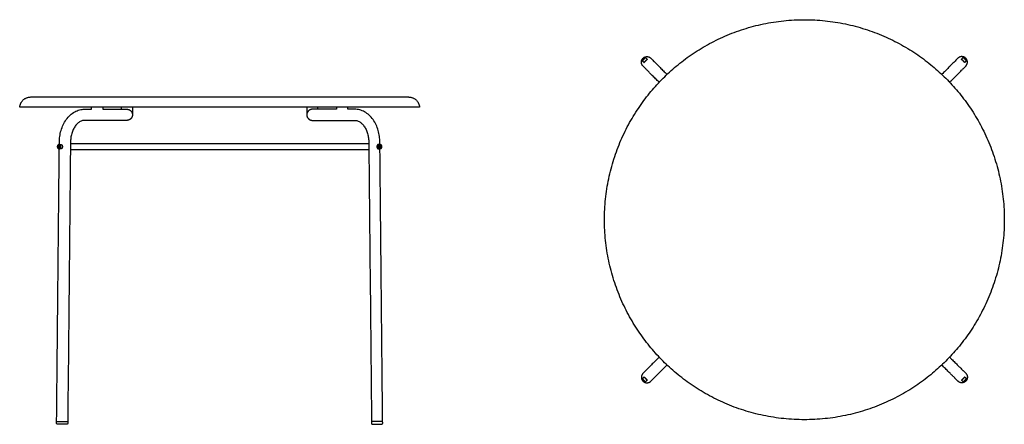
# Model space of a CAD drawing. Header units: millimetres. Extents: x -2445 to 2445, y -573 to 573.
# Tile 2 of 2: x 229 to 2445, y -425 to 486. Entities that reach past the tile are written whole.
import ezdxf

# ---------------------------------------------------------------- set-up
doc = ezdxf.new("R2010")
doc.units = ezdxf.units.MM
doc.layers.add('Make2D$Visible$Courbes', color=7, linetype='Continuous', true_color=0x000000)

msp = doc.modelspace()

# ---------------------------------------------------------------- linework, layer by layer
at = {"layer": 'Make2D$Visible$Courbes', "color": 18, "lineweight": -3, "true_color": 0x000000}
for points in [[(1636.4, 400.3), (1637.1, 400.3), (1640.8, 396.6)], [(2353, 400.3), (2352.3, 400.3), (2348.6, 396.6)], [(253.6, 311.7), (678.6, 311.7), (1103.6, 311.7)], [(390.4, 284.1), (390.4, 288.6)], [(415.4, 288.6), (415.4, 284.1)], [(457.5, 284.1), (457.5, 288.6)], [(899.8, 284.1), (899.8, 288.6)], [(941.9, 288.6), (941.9, 284.1)], [(966.9, 284.1), (966.9, 288.6)], [(318.5, 198.1), (317.8, 200), (315.1, 200)], [(342.9, 207), (678.6, 207), (1014.4, 207)], [(1038.8, 198.1), (1039.5, 200), (1042.2, 200)], [(1014.5, 193), (678.6, 193), (342.8, 193)], [(1636.4, -329.1), (1637.1, -329.1), (1640.8, -325.4)], [(2353, -329.1), (2352.3, -329.1), (2348.6, -325.4)]]:
    msp.add_lwpolyline(points, dxfattribs=at)
for points, weights, knots in [([(1676.6, 353.8), (1994.7, 671.9), (2312.9, 353.8), (2631, 35.6), (2312.9, -282.5)], [1, 0.707106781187, 1, 0.707106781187, 1], [0, 0, 0, 230.907078, 230.907078, 461.814156, 461.814156, 461.814156]), ([(1631.5, 381.2), (1627.8, 384.8), (1627.8, 390), (1627.8, 402.5), (1640.3, 402.5), (1645.5, 402.5), (1649.2, 398.8)], [0.853553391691, 0.853540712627, 1, 0.707106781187, 1, 0.853617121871, 0.853553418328], [725.803596, 725.803596, 725.803596, 735.622136, 735.622136, 755.257515, 755.257515, 765.070932, 765.070932, 765.070932]), ([(2357.9, 381.2), (2361.6, 384.8), (2361.6, 390), (2361.6, 402.5), (2349.1, 402.5), (2343.9, 402.5), (2340.3, 398.8)], [0.853553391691, 0.853540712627, 1, 0.707106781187, 1, 0.853617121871, 0.853553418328], [725.803596, 725.803596, 725.803596, 735.622136, 735.622136, 755.257515, 755.257515, 765.070932, 765.070932, 765.070932]), ([(2312.9, -282.5), (1994.7, -600.7), (1676.6, -282.5), (1358.4, 35.6), (1676.6, 353.8)], [1, 0.707106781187, 1, 0.707106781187, 1], [-461.814156, -461.814156, -461.814156, -230.907078, -230.907078, 0, 0, 0]), ([(678.6, 288.6), (492.3, 288.6), (360.5, 288.6), (228.7, 288.6), (228.7, 288.6)], [0.853553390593, 0.853553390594, 1, 0.853553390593, 0.853553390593], [1057.892588, 1057.892588, 1057.892588, 1173.346127, 1173.346127, 1288.799666, 1288.799666, 1288.799666]), ([(1128.6, 288.6), (1128.6, 288.6), (996.8, 288.6), (865, 288.6), (678.6, 288.6)], [0.853553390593, 0.853553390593, 1, 0.853553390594, 0.853553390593], [826.98551, 826.98551, 826.98551, 942.439049, 942.439049, 1057.892588, 1057.892588, 1057.892588]), ([(469.9, 284.1), (475.1, 284.1), (478.8, 280.4), (486.6, 272.6), (479.8, 263.9)], [0.853553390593, 0.853553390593, 1, 0.731514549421, 0.955252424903], [49.087385, 49.087385, 49.087385, 58.904862, 58.904862, 76.90357, 76.90357, 76.90357]), ([(887.4, 284.1), (882.2, 284.1), (878.5, 280.4), (870.7, 272.6), (877.5, 263.9)], [0.853553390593, 0.853553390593, 1, 0.731514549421, 0.955252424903], [49.087385, 49.087385, 49.087385, 58.904862, 58.904862, 76.90357, 76.90357, 76.90357]), ([(317.1, 204.5), (320.3, 204.5), (320.3, 200), (320.3, 195.5), (317.1, 195.5)], [1, 0.707106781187, 1, 0.707106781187, 1], [36, 36, 36, 45, 45, 54, 54, 54]), ([(317.5, 195), (321, 195), (321, 200), (321, 205), (317.5, 205)], [1, 0.707106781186, 1, 0.707106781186, 1], [55.75, 55.75, 55.75, 65.75, 65.75, 75.75, 75.75, 75.75]), ([(318, 210.1), (318, 210.1), (318, 210.1), (318, 210.1), (318, 210.1)], [0.995772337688, 0.997870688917, 1, 0.992232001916, 0.984876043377], [39.1271636, 39.1271636, 39.1271636, 39.2699082, 39.2699082, 39.7906587, 39.7906587, 39.7906587]), ([(321.2, 205), (324.7, 205), (324.7, 200), (324.7, 195), (321.2, 195)], [1, 0.707106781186, 1, 0.707106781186, 1], [30.5, 30.5, 30.5, 40.5, 40.5, 50.5, 50.5, 50.5]), ([(1036.1, 205), (1032.6, 205), (1032.6, 200), (1032.6, 195), (1036.1, 195)], [1, 0.707106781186, 1, 0.707106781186, 1], [30.5, 30.5, 30.5, 40.5, 40.5, 50.5, 50.5, 50.5]), ([(1039.8, 195), (1036.3, 195), (1036.3, 200), (1036.3, 205), (1039.8, 205)], [1, 0.707106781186, 1, 0.707106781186, 1], [55.75, 55.75, 55.75, 65.75, 65.75, 75.75, 75.75, 75.75]), ([(1040.2, 204.5), (1037, 204.5), (1037, 200), (1037, 195.5), (1040.2, 195.5)], [1, 0.707106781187, 1, 0.707106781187, 1], [36, 36, 36, 45, 45, 54, 54, 54]), ([(1039.3, 210.1), (1039.3, 210.1), (1039.3, 210.1), (1039.3, 210.1), (1039.3, 210.1)], [0.995772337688, 0.997870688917, 1, 0.992232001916, 0.984876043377], [39.1271636, 39.1271636, 39.1271636, 39.2699082, 39.2699082, 39.7906587, 39.7906587, 39.7906587]), ([(1631.5, -309.9), (1627.8, -313.6), (1627.8, -318.7), (1627.8, -331.2), (1640.3, -331.2), (1645.5, -331.2), (1649.2, -327.6)], [0.853553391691, 0.853540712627, 1, 0.707106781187, 1, 0.853617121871, 0.853553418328], [725.803596, 725.803596, 725.803596, 735.622136, 735.622136, 755.257515, 755.257515, 765.070932, 765.070932, 765.070932]), ([(2357.9, -309.9), (2361.6, -313.6), (2361.6, -318.7), (2361.6, -331.2), (2349.1, -331.2), (2343.9, -331.2), (2340.3, -327.6)], [0.853553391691, 0.853540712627, 1, 0.707106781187, 1, 0.853617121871, 0.853553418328], [725.803596, 725.803596, 725.803596, 735.622136, 735.622136, 755.257515, 755.257515, 765.070932, 765.070932, 765.070932]), ([(311.8, -418.2), (311.8, -418.2), (324.3, -418.3), (336.8, -418.5), (336.8, -418.5)], [1, 0.707106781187, 1, 0.707106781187, 1], [42.254853, 42.254853, 42.254853, 61.889807, 61.889807, 81.524761, 81.524761, 81.524761]), ([(1045.5, -418.2), (1045.5, -418.2), (1033, -418.3), (1020.5, -418.5), (1020.5, -418.5)], [1, 0.707106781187, 1, 0.707106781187, 1], [42.254853, 42.254853, 42.254853, 61.889807, 61.889807, 81.524761, 81.524761, 81.524761]), ([(336.7, -422.5), (336.7, -423.3), (336.1, -423.9), (335.9, -424.1), (335.6, -424.2)], [1, 0.853553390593, 0.853553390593, 0.853553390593, 0.874985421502], [85.524761, 85.524761, 85.524761, 87.181616, 87.181616, 87.815451, 87.815451, 87.815451]), ([(1020.6, -422.5), (1020.6, -423.3), (1021.2, -423.9), (1021.4, -424.1), (1021.7, -424.2)], [1, 0.853553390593, 0.853553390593, 0.853553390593, 0.874985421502], [85.524761, 85.524761, 85.524761, 87.181616, 87.181616, 87.815451, 87.815451, 87.815451])]:
    msp.add_rational_spline(points, weights, degree=2, knots=knots, dxfattribs=at)
for points, weights in [([(1633.2, 397.1), (1636.4, 400.3), (1636.4, 400.3)], [1, 0.707106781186, 1]), ([(1637.1, 400.3), (1637.1, 400.3), (1633.6, 396.8)], [1, 0.707106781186, 1]), ([(2352.3, 400.3), (2352.3, 400.3), (2355.9, 396.8)], [1, 0.707106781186, 1]), ([(2356.2, 397.1), (2353, 400.3), (2353, 400.3)], [1, 0.707106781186, 1]), ([(1630, 394), (1630, 394), (1633.2, 397.1)], [1, 0.707106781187, 1]), ([(1633.6, 396.8), (1630, 393.2), (1630, 393.2)], [1, 0.707106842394, 0.999999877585]), ([(1637.3, 393.1), (1633.7, 389.5), (1633.7, 389.5)], [1, 0.707106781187, 1]), ([(1634.1, 389.5), (1634.1, 389.5), (1637.4, 392.9)], [1, 0.707106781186, 1]), ([(1640.8, 396.6), (1640.8, 396.6), (1637.3, 393.1)], [1, 0.707106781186, 1]), ([(1637.4, 392.9), (1640.8, 396.2), (1640.8, 396.2)], [1, 0.707106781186, 1]), ([(2348.6, 396.6), (2348.6, 396.6), (2352.2, 393.1)], [1, 0.707106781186, 1]), ([(2352, 392.9), (2348.6, 396.2), (2348.6, 396.2)], [1, 0.707106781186, 1]), ([(2355.3, 389.5), (2355.3, 389.5), (2352, 392.9)], [1, 0.707106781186, 1]), ([(2352.2, 393.1), (2355.7, 389.5), (2355.7, 389.5)], [1, 0.707106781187, 1]), ([(2355.9, 396.8), (2359.4, 393.2), (2359.4, 393.2)], [1, 0.707106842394, 0.999999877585]), ([(2359.4, 394), (2359.4, 394), (2356.2, 397.1)], [1, 0.707106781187, 1]), ([(228.7, 288.6), (230.5, 311.7), (253.6, 311.7)], [0.853553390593, 0.626783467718, 0.853553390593]), ([(1103.6, 311.7), (1126.8, 311.7), (1128.6, 288.6)], [0.853553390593, 0.626783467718, 0.853553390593]), ([(374.6, 284.1), (374.6, 284.1), (374.6, 284.1)], [0.853600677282, 0.853597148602, 0.853593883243]), ([(469.1, 284.1), (469.5, 284.1), (469.9, 284.1)], [0.854570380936, 0.853553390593, 0.853553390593]), ([(482.5, 271.5), (482.5, 271.5), (482.4, 271.5)], [0.853553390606, 0.853553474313, 0.854093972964]), ([(874.8, 271.5), (874.8, 271.5), (874.9, 271.5)], [0.853553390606, 0.853553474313, 0.854093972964]), ([(888.2, 284.1), (887.8, 284.1), (887.4, 284.1)], [0.854570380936, 0.853553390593, 0.853553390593]), ([(982.7, 284.1), (982.7, 284.1), (982.7, 284.1)], [0.853600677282, 0.853597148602, 0.853593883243]), ([(374.7, 259.1), (374.7, 259.1), (374.7, 259.1)], [0.853594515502, 0.853591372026, 0.853588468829]), ([(470.8, 259.1), (470.4, 259.1), (469.9, 259.1)], [0.854570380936, 0.853556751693, 0.853553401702]), ([(479.8, 263.9), (479.3, 263.3), (478.8, 262.7)], [0.955252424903, 0.975592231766, 1]), ([(877.5, 263.9), (878, 263.3), (878.5, 262.7)], [0.955252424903, 0.975592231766, 1]), ([(886.5, 259.1), (886.9, 259.1), (887.4, 259.1)], [0.854570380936, 0.853556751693, 0.853553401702]), ([(982.6, 259.1), (982.6, 259.1), (982.6, 259.1)], [0.853594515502, 0.853591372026, 0.853588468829]), ([(317.5, 205), (314, 205), (314, 200)], [1, 0.707106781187, 1]), ([(314, 200), (314, 204.5), (317.1, 204.5)], [1, 0.707106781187, 1]), ([(317.1, 195.5), (314, 195.5), (314, 200)], [1, 0.707106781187, 1]), ([(314, 200), (314, 195), (317.5, 195)], [1, 0.707106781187, 1]), ([(316.1, 202.5), (315.1, 201.7), (315.1, 200)], [1, 0.866025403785, 1]), ([(315.1, 200), (315.1, 198.3), (316.1, 197.5)], [1, 0.866025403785, 1]), ([(317.1, 202.9), (316.6, 202.9), (316.1, 202.5)], [1, 0.965925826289, 1]), ([(318.2, 202.5), (317.7, 202.9), (317.1, 202.9)], [1, 0.965925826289, 1]), ([(319.2, 200), (319.2, 201.7), (318.2, 202.5)], [1, 0.866025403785, 1]), ([(318.2, 197.5), (319.2, 198.3), (319.2, 200)], [1, 0.866025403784, 1]), ([(1038.1, 200), (1038.1, 201.7), (1039.1, 202.5)], [1, 0.866025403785, 1]), ([(1039.1, 197.5), (1038.1, 198.3), (1038.1, 200)], [1, 0.866025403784, 1]), ([(1039.1, 202.5), (1039.6, 202.9), (1040.2, 202.9)], [1, 0.965925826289, 1]), ([(1039.8, 205), (1043.3, 205), (1043.3, 200)], [1, 0.707106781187, 1]), ([(1043.3, 200), (1043.3, 195), (1039.8, 195)], [1, 0.707106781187, 1]), ([(1043.3, 200), (1043.3, 204.5), (1040.2, 204.5)], [1, 0.707106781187, 1]), ([(1040.2, 202.9), (1040.7, 202.9), (1041.2, 202.5)], [1, 0.965925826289, 1]), ([(1040.2, 195.5), (1043.3, 195.5), (1043.3, 200)], [1, 0.707106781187, 1]), ([(1041.2, 202.5), (1042.2, 201.7), (1042.2, 200)], [1, 0.866025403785, 1]), ([(1042.2, 200), (1042.2, 198.3), (1041.2, 197.5)], [1, 0.866025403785, 1]), ([(316.1, 197.5), (317.1, 196.7), (318.2, 197.5)], [1, 0.866025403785, 1]), ([(1041.2, 197.5), (1040.2, 196.7), (1039.1, 197.5)], [1, 0.866025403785, 1]), ([(1633.6, -325.5), (1630, -322), (1630, -322)], [1, 0.707106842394, 0.999999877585]), ([(1630, -322.7), (1630, -322.7), (1633.2, -325.9)], [1, 0.707106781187, 1]), ([(1633.2, -325.9), (1636.4, -329.1), (1636.4, -329.1)], [1, 0.707106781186, 1]), ([(1637.1, -329.1), (1637.1, -329.1), (1633.6, -325.5)], [1, 0.707106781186, 1]), ([(1637.3, -321.8), (1633.7, -318.3), (1633.7, -318.3)], [1, 0.707106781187, 1]), ([(1634.1, -318.3), (1634.1, -318.3), (1637.4, -321.6)], [1, 0.707106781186, 1]), ([(1640.8, -325.4), (1640.8, -325.4), (1637.3, -321.8)], [1, 0.707106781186, 1]), ([(1637.4, -321.6), (1640.8, -325), (1640.8, -325)], [1, 0.707106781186, 1]), ([(2352, -321.6), (2348.6, -325), (2348.6, -325)], [1, 0.707106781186, 1]), ([(2348.6, -325.4), (2348.6, -325.4), (2352.2, -321.8)], [1, 0.707106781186, 1]), ([(2355.3, -318.3), (2355.3, -318.3), (2352, -321.6)], [1, 0.707106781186, 1]), ([(2352.2, -321.8), (2355.7, -318.3), (2355.7, -318.3)], [1, 0.707106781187, 1]), ([(2352.3, -329.1), (2352.3, -329.1), (2355.9, -325.5)], [1, 0.707106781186, 1]), ([(2356.2, -325.9), (2353, -329.1), (2353, -329.1)], [1, 0.707106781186, 1]), ([(2355.9, -325.5), (2359.4, -322), (2359.4, -322)], [1, 0.707106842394, 0.999999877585]), ([(2359.4, -322.7), (2359.4, -322.7), (2356.2, -325.9)], [1, 0.707106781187, 1]), ([(336.7, -422.5), (336.7, -422.5), (336.7, -422.5)], [0.995751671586, 0.990203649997, 0.984872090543]), ([(1020.6, -422.5), (1020.6, -422.5), (1020.6, -422.5)], [0.995751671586, 0.990203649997, 0.984872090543])]:
    msp.add_rational_spline(points, weights, degree=2, dxfattribs=at)
for points, degree in [([(1630, 393.2), (1630, 393.6), (1630, 394)], 2), ([(1633.7, 389.5), (1631.9, 391.4), (1630, 393.2)], 2), ([(1637.7, 375), (1635.6, 377), (1633.5, 379.1), (1631.5, 381.2)], 3), ([(1633.7, 389.5), (1633.9, 389.5), (1634.1, 389.5)], 2), ([(1640.8, 396.2), (1640.8, 396.4), (1640.8, 396.6)], 2), ([(1649.2, 398.8), (1651.2, 396.8), (1653.3, 394.7), (1655.4, 392.6)], 3), ([(2340.3, 398.8), (2338.2, 396.8), (2336.1, 394.7), (2334.1, 392.6)], 3), ([(2348.6, 396.2), (2348.6, 396.4), (2348.6, 396.6)], 2), ([(2351.7, 375), (2353.8, 377), (2355.9, 379.1), (2357.9, 381.2)], 3), ([(2355.7, 389.5), (2355.5, 389.5), (2355.3, 389.5)], 2), ([(2355.7, 389.5), (2357.5, 391.4), (2359.4, 393.2)], 2), ([(2359.4, 393.2), (2359.4, 393.6), (2359.4, 394)], 2), ([(482.5, 288.6), (482.5, 280.1), (482.5, 271.5)], 2), ([(874.8, 288.6), (874.8, 280.1), (874.8, 271.5)], 2), ([(374.6, 284.1), (379.9, 284.1), (385.1, 284.1), (390.4, 284.1)], 3), ([(415.4, 284.1), (427.5, 284.1), (439.5, 284.1), (451.6, 284.1)], 3), ([(941.9, 284.1), (929.8, 284.1), (917.8, 284.1), (905.7, 284.1)], 3), ([(982.7, 284.1), (977.4, 284.1), (972.2, 284.1), (966.9, 284.1)], 3), ([(451.7, 259.1), (426, 259.1), (400.4, 259.1), (374.7, 259.1)], 3), ([(469.9, 259.1), (469.9, 259.1), (469.9, 259.1), (469.9, 259.1)], 3), ([(887.4, 259.1), (887.4, 259.1), (887.4, 259.1), (887.4, 259.1)], 3), ([(905.6, 259.1), (931.3, 259.1), (956.9, 259.1), (982.6, 259.1)], 3), ([(317.5, 205), (319.4, 205), (321.2, 205)], 2), ([(318.5, 201.9), (318.1, 200.9), (317.8, 200)], 2), ([(317.9, 205), (317.9, 206.7), (317.9, 208.4), (318, 210.1)], 3), ([(343, 209.9), (340.9, 0.4), (338.8, -209), (336.8, -418.5)], 3), ([(1014.3, 209.9), (1016.4, 0.4), (1018.5, -209), (1020.5, -418.5)], 3), ([(1039.8, 205), (1037.9, 205), (1036.1, 205)], 2), ([(1038.8, 201.9), (1039.2, 200.9), (1039.5, 200)], 2), ([(1039.4, 205), (1039.4, 206.7), (1039.4, 208.4), (1039.3, 210.1)], 3), ([(311.8, -418.2), (313.8, -213.8), (315.8, -9.4), (317.8, 195)], 3), ([(321.2, 195), (319.4, 195), (317.5, 195)], 2), ([(1036.1, 195), (1037.9, 195), (1039.8, 195)], 2), ([(1045.5, -418.2), (1043.5, -213.8), (1041.5, -9.4), (1039.5, 195)], 3), ([(1637.7, -303.7), (1635.6, -305.8), (1633.5, -307.8), (1631.5, -309.9)], 3), ([(2351.7, -303.7), (2353.8, -305.8), (2355.9, -307.8), (2357.9, -309.9)], 3), ([(1633.7, -318.3), (1631.9, -320.1), (1630, -322)], 2), ([(1630, -322), (1630, -322.3), (1630, -322.7)], 2), ([(1633.7, -318.3), (1633.9, -318.3), (1634.1, -318.3)], 2), ([(1640.8, -325), (1640.8, -325.2), (1640.8, -325.4)], 2), ([(1649.2, -327.6), (1651.2, -325.5), (1653.3, -323.4), (1655.4, -321.4)], 3), ([(2340.3, -327.6), (2338.2, -325.5), (2336.1, -323.4), (2334.1, -321.4)], 3), ([(2348.6, -325), (2348.6, -325.2), (2348.6, -325.4)], 2), ([(2355.7, -318.3), (2355.5, -318.3), (2355.3, -318.3)], 2), ([(2355.7, -318.3), (2357.5, -320.1), (2359.4, -322)], 2), ([(2359.4, -322), (2359.4, -322.3), (2359.4, -322.7)], 2), ([(311.7, -422.2), (311.7, -420.2), (311.8, -418.2)], 2), ([(336.8, -418.5), (336.7, -420.5), (336.7, -422.5)], 2), ([(1020.5, -418.5), (1020.6, -420.5), (1020.6, -422.5)], 2), ([(1045.6, -422.2), (1045.6, -420.2), (1045.5, -418.2)], 2)]:
    msp.add_open_spline(points, degree=degree, dxfattribs=at)
for points, degree, knots in [([(1655.4, 392.6), (1655.4, 392.6), (1655.7, 392.3), (1656.2, 391.8), (1656.8, 391.2), (1657.6, 390.4), (1658.7, 389.3), (1659.8, 388.2), (1661.2, 386.8), (1662.8, 385.2), (1664.5, 383.5), (1666.4, 381.6), (1668.6, 379.4), (1670.7, 377.3), (1673.1, 374.9), (1675.6, 372.4), (1678.1, 369.9), (1680.7, 367.3), (1683.5, 364.5), (1684.1, 363.9), (1684.8, 363.2), (1685.5, 362.5)], 3, [1393.449537, 1393.449537, 1393.449537, 1393.449537, 1404.810989, 1404.810989, 1404.810989, 1416.844493, 1416.844493, 1416.844493, 1429.371864, 1429.371864, 1429.371864, 1442.161787, 1442.161787, 1442.161787, 1454.951592, 1454.951592, 1454.951592, 1467.47872, 1467.47872, 1467.47872, 1470.58075, 1470.58075, 1470.58075, 1470.58075]), ([(2334.1, 392.6), (2334, 392.6), (2333.7, 392.3), (2333.2, 391.8), (2332.7, 391.2), (2331.8, 390.4), (2330.8, 389.3), (2329.6, 388.2), (2328.3, 386.8), (2326.6, 385.2), (2324.9, 383.5), (2323, 381.6), (2320.9, 379.4), (2318.7, 377.3), (2316.4, 374.9), (2313.8, 372.4), (2311.4, 369.9), (2308.7, 367.3), (2306, 364.5), (2305.3, 363.9), (2304.6, 363.2), (2303.9, 362.5)], 3, [1393.449537, 1393.449537, 1393.449537, 1393.449537, 1404.810989, 1404.810989, 1404.810989, 1416.844493, 1416.844493, 1416.844493, 1429.371864, 1429.371864, 1429.371864, 1442.161787, 1442.161787, 1442.161787, 1454.951592, 1454.951592, 1454.951592, 1467.47872, 1467.47872, 1467.47872, 1470.58075, 1470.58075, 1470.58075, 1470.58075]), ([(1667.8, 344.8), (1667.1, 345.5), (1666.4, 346.3), (1665.7, 347), (1662.9, 349.7), (1660.3, 352.3), (1657.8, 354.8), (1655.3, 357.3), (1652.9, 359.7), (1650.8, 361.8), (1648.7, 364), (1646.7, 365.9), (1645.1, 367.6), (1643.4, 369.2), (1642, 370.6), (1640.9, 371.7), (1639.9, 372.8), (1639.1, 373.6), (1638.5, 374.1), (1638, 374.6), (1637.7, 374.9), (1637.7, 375)], 3, [20.116023, 20.116023, 20.116023, 20.116023, 23.394468, 23.394468, 23.394468, 35.921841, 35.921841, 35.921841, 48.711894, 48.711894, 48.711894, 61.502067, 61.502067, 61.502067, 74.029683, 74.029683, 74.029683, 86.063421, 86.063421, 86.063421, 97.424991, 97.424991, 97.424991, 97.424991]), ([(2321.6, 344.8), (2322.3, 345.5), (2323, 346.3), (2323.8, 347), (2326.5, 349.7), (2329.1, 352.3), (2331.6, 354.8), (2334.1, 357.3), (2336.5, 359.7), (2338.6, 361.8), (2340.8, 364), (2342.7, 365.9), (2344.4, 367.6), (2346, 369.2), (2347.4, 370.6), (2348.5, 371.7), (2349.6, 372.8), (2350.4, 373.6), (2350.9, 374.1), (2351.4, 374.6), (2351.7, 374.9), (2351.7, 375)], 3, [20.116023, 20.116023, 20.116023, 20.116023, 23.394468, 23.394468, 23.394468, 35.921841, 35.921841, 35.921841, 48.711894, 48.711894, 48.711894, 61.502067, 61.502067, 61.502067, 74.029683, 74.029683, 74.029683, 86.063421, 86.063421, 86.063421, 97.424991, 97.424991, 97.424991, 97.424991]), ([(318, 210.1), (318, 214.4), (318.3, 218.7), (318.9, 223), (319.5, 227.5), (320.5, 231.9), (321.7, 236.2), (323, 240.7), (324.6, 245), (326.6, 249.1), (328.5, 253.3), (330.8, 257.2), (333.4, 260.9), (336.1, 264.5), (339, 267.9), (342.2, 270.8), (345.3, 273.7), (348.8, 276.2), (352.4, 278.2), (355.9, 280.1), (359.6, 281.6), (363.5, 282.6), (367.1, 283.6), (370.8, 284.1), (374.6, 284.1)], 3, [628.378605, 628.378605, 628.378605, 628.378605, 641.350281, 641.350281, 641.350281, 655.12284, 655.12284, 655.12284, 669.536345, 669.536345, 669.536345, 684.377424, 684.377424, 684.377424, 699.391234, 699.391234, 699.391234, 714.297253, 714.297253, 714.297253, 728.79579, 728.79579, 728.79579, 742.588662, 742.588662, 742.588662, 742.588662]), ([(451.6, 284.1), (454.4, 284.1), (457, 284.1), (459.3, 284.1), (461.6, 284.1), (463.6, 284.1), (465.2, 284.1), (466.7, 284.1), (467.9, 284.1), (468.7, 284.1), (469.1, 284.1), (469.4, 284.1), (469.9, 284.1), (469.9, 284.1), (469.9, 284.1)], 3, [76.69666, 76.69666, 76.69666, 76.69666, 88.864336, 88.864336, 88.864336, 101.271857, 101.271857, 101.271857, 113.679397, 113.679397, 113.679397, 119.403969, 119.403969, 125.832419, 125.832419, 125.832419, 125.832419]), ([(905.7, 284.1), (902.9, 284.1), (900.3, 284.1), (898, 284.1), (895.7, 284.1), (893.7, 284.1), (892.1, 284.1), (890.6, 284.1), (889.4, 284.1), (888.6, 284.1), (888.2, 284.1), (887.9, 284.1), (887.4, 284.1), (887.4, 284.1), (887.4, 284.1)], 3, [76.69666, 76.69666, 76.69666, 76.69666, 88.864336, 88.864336, 88.864336, 101.271857, 101.271857, 101.271857, 113.679397, 113.679397, 113.679397, 119.403969, 119.403969, 125.832419, 125.832419, 125.832419, 125.832419]), ([(1039.3, 210.1), (1039.3, 214.4), (1039, 218.7), (1038.4, 223), (1037.8, 227.5), (1036.8, 231.9), (1035.6, 236.2), (1034.3, 240.7), (1032.7, 245), (1030.7, 249.1), (1028.8, 253.3), (1026.5, 257.2), (1023.9, 260.9), (1021.2, 264.5), (1018.3, 267.9), (1015.1, 270.8), (1012, 273.7), (1008.5, 276.2), (1004.9, 278.2), (1001.4, 280.1), (997.7, 281.6), (993.8, 282.6), (990.2, 283.6), (986.5, 284.1), (982.7, 284.1)], 3, [628.378605, 628.378605, 628.378605, 628.378605, 641.350281, 641.350281, 641.350281, 655.12284, 655.12284, 655.12284, 669.536345, 669.536345, 669.536345, 684.377424, 684.377424, 684.377424, 699.391234, 699.391234, 699.391234, 714.297253, 714.297253, 714.297253, 728.79579, 728.79579, 728.79579, 742.588662, 742.588662, 742.588662, 742.588662]), ([(374.7, 259.1), (374.7, 259.1), (374.7, 259.1), (374.6, 259.1), (373, 259.1), (371.4, 258.9), (369.8, 258.5), (368.1, 258), (366.4, 257.3), (364.6, 256.4), (362.7, 255.3), (360.9, 254), (359.1, 252.4), (357.2, 250.7), (355.5, 248.7), (353.8, 246.3), (352.1, 244), (350.5, 241.3), (349.2, 238.4), (347.8, 235.6), (346.7, 232.5), (345.7, 229.3), (344.8, 226.1), (344.1, 222.9), (343.7, 219.5), (343.2, 216.3), (343, 213.1), (343, 209.9)], 3, [247.725613, 247.725613, 247.725613, 247.725613, 247.814152, 247.814152, 247.814152, 257.108727, 257.108727, 257.108727, 267.072844, 267.072844, 267.072844, 277.503714, 277.503714, 277.503714, 288.237764, 288.237764, 288.237764, 299.063021, 299.063021, 299.063021, 309.741515, 309.741515, 309.741515, 320.048412, 320.048412, 320.048412, 329.801518, 329.801518, 329.801518, 329.801518]), ([(469.9, 259.1), (469.9, 259.1), (469.9, 259.1), (469.8, 259.1), (469.8, 259.1), (469.5, 259.1), (469.2, 259.1), (468.8, 259.1), (468, 259.1), (466.8, 259.1), (465.2, 259.1), (463.6, 259.1), (461.7, 259.1), (459.4, 259.1), (457.1, 259.1), (454.6, 259.1), (451.7, 259.1)], 3, [90.446875, 90.446875, 90.446875, 90.446875, 92.515308, 92.515308, 95.617859, 95.617859, 101.822707, 101.822707, 101.822707, 114.230493, 114.230493, 114.230493, 126.638258, 126.638258, 126.638258, 138.806097, 138.806097, 138.806097, 138.806097]), ([(478.8, 262.7), (478.5, 262.5), (478.2, 262.2), (477.9, 262), (477.7, 261.8), (477.3, 261.5), (477, 261.3), (476.7, 261.1), (476.4, 260.9), (476, 260.7), (475.6, 260.5), (475.3, 260.3), (474.9, 260.1), (474.5, 260), (474.1, 259.8), (473.7, 259.7), (473.3, 259.6), (472.9, 259.5), (472.5, 259.4), (472.1, 259.3), (471.7, 259.2), (471.2, 259.2), (470.8, 259.1)], 2, [78.539816, 78.539816, 78.539816, 79.539816, 79.539816, 80.539816, 80.539816, 81.539816, 81.539816, 82.539816, 82.539816, 83.539816, 83.539816, 84.539816, 84.539816, 85.539816, 85.539816, 86.539816, 86.539816, 87.539816, 87.539816, 88.539816, 88.539816, 89.539816, 89.539816, 89.539816]), ([(878.5, 262.7), (878.8, 262.5), (879.1, 262.2), (879.4, 262), (879.6, 261.8), (880, 261.5), (880.3, 261.3), (880.6, 261.1), (880.9, 260.9), (881.3, 260.7), (881.6, 260.5), (882, 260.3), (882.4, 260.1), (882.8, 260), (883.2, 259.8), (883.6, 259.7), (884, 259.6), (884.4, 259.5), (884.8, 259.4), (885.2, 259.3), (885.6, 259.2), (886.1, 259.2), (886.5, 259.1)], 2, [78.539816, 78.539816, 78.539816, 79.539816, 79.539816, 80.539816, 80.539816, 81.539816, 81.539816, 82.539816, 82.539816, 83.539816, 83.539816, 84.539816, 84.539816, 85.539816, 85.539816, 86.539816, 86.539816, 87.539816, 87.539816, 88.539816, 88.539816, 89.539816, 89.539816, 89.539816]), ([(887.4, 259.1), (887.4, 259.1), (887.4, 259.1), (887.5, 259.1), (887.5, 259.1), (887.8, 259.1), (888.1, 259.1), (888.5, 259.1), (889.3, 259.1), (890.5, 259.1), (892.1, 259.1), (893.7, 259.1), (895.6, 259.1), (897.9, 259.1), (900.2, 259.1), (902.7, 259.1), (905.6, 259.1)], 3, [90.446875, 90.446875, 90.446875, 90.446875, 92.515308, 92.515308, 95.617859, 95.617859, 101.822707, 101.822707, 101.822707, 114.230493, 114.230493, 114.230493, 126.638258, 126.638258, 126.638258, 138.806097, 138.806097, 138.806097, 138.806097]), ([(982.6, 259.1), (982.6, 259.1), (982.6, 259.1), (982.7, 259.1), (984.3, 259.1), (985.9, 258.9), (987.5, 258.5), (989.2, 258), (990.9, 257.3), (992.7, 256.4), (994.6, 255.3), (996.4, 254), (998.2, 252.4), (1000.1, 250.7), (1001.8, 248.7), (1003.5, 246.3), (1005.2, 244), (1006.8, 241.3), (1008.1, 238.4), (1009.5, 235.6), (1010.6, 232.5), (1011.6, 229.3), (1012.5, 226.1), (1013.2, 222.9), (1013.6, 219.5), (1014.1, 216.3), (1014.3, 213.1), (1014.3, 209.9)], 3, [247.725613, 247.725613, 247.725613, 247.725613, 247.814152, 247.814152, 247.814152, 257.108727, 257.108727, 257.108727, 267.072844, 267.072844, 267.072844, 277.503714, 277.503714, 277.503714, 288.237764, 288.237764, 288.237764, 299.063021, 299.063021, 299.063021, 309.741515, 309.741515, 309.741515, 320.048412, 320.048412, 320.048412, 329.801518, 329.801518, 329.801518, 329.801518]), ([(315.1, 200), (315.2, 200.2), (315.4, 200.4), (315.6, 200.8), (315.7, 201), (315.9, 201.7), (316.1, 202.1), (316.1, 202.5)], 3, [46.184088, 46.184088, 46.184088, 46.184088, 46.918384, 46.918384, 47.652679, 47.652679, 49.12127, 49.12127, 49.12127, 49.12127]), ([(316.1, 197.5), (316.1, 197.7), (316, 197.9), (315.9, 198.3), (315.9, 198.5), (315.6, 199.2), (315.4, 199.6), (315.1, 200)], 3, [43.246906, 43.246906, 43.246906, 43.246906, 43.981202, 43.981202, 44.715497, 44.715497, 46.184088, 46.184088, 46.184088, 46.184088]), ([(316.1, 202.5), (316.3, 202.5), (316.5, 202.5), (316.9, 202.5), (317.1, 202.5), (317.3, 202.5)], 3, [31.505663, 31.505663, 31.505663, 31.505663, 32.239023, 32.239023, 32.972383, 32.972383, 32.972383, 32.972383]), ([(317.3, 202.5), (317.5, 202.5), (317.6, 202.5), (317.9, 202.5), (318, 202.5), (318.2, 202.5)], 3, [32.972383, 32.972383, 32.972383, 32.972383, 33.705743, 33.705743, 34.439103, 34.439103, 34.439103, 34.439103]), ([(318.2, 202.5), (318.3, 202.3), (318.4, 202.1), (318.6, 201.7), (318.7, 201.5), (319, 200.8), (319.1, 200.4), (319.2, 200)], 3, [34.439103, 34.439103, 34.439103, 34.439103, 35.173398, 35.173398, 35.907694, 35.907694, 37.376285, 37.376285, 37.376285, 37.376285]), ([(319.2, 200), (319.1, 199.8), (319.1, 199.6), (319, 199.2), (318.9, 199), (318.7, 198.3), (318.4, 197.9), (318.2, 197.5)], 3, [37.376285, 37.376285, 37.376285, 37.376285, 38.11058, 38.11058, 38.844876, 38.844876, 40.313467, 40.313467, 40.313467, 40.313467]), ([(1039.1, 202.5), (1039, 202.3), (1038.9, 202.1), (1038.7, 201.7), (1038.6, 201.5), (1038.3, 200.8), (1038.2, 200.4), (1038.1, 200)], 3, [34.439103, 34.439103, 34.439103, 34.439103, 35.173398, 35.173398, 35.907694, 35.907694, 37.376285, 37.376285, 37.376285, 37.376285]), ([(1038.1, 200), (1038.2, 199.8), (1038.2, 199.6), (1038.3, 199.2), (1038.4, 199), (1038.6, 198.3), (1038.9, 197.9), (1039.1, 197.5)], 3, [37.376285, 37.376285, 37.376285, 37.376285, 38.11058, 38.11058, 38.844876, 38.844876, 40.313467, 40.313467, 40.313467, 40.313467]), ([(1040, 202.5), (1039.8, 202.5), (1039.7, 202.5), (1039.4, 202.5), (1039.3, 202.5), (1039.1, 202.5)], 3, [32.972383, 32.972383, 32.972383, 32.972383, 33.705743, 33.705743, 34.439103, 34.439103, 34.439103, 34.439103]), ([(1041.2, 202.5), (1041, 202.5), (1040.8, 202.5), (1040.4, 202.5), (1040.2, 202.5), (1040, 202.5)], 3, [31.505663, 31.505663, 31.505663, 31.505663, 32.239023, 32.239023, 32.972383, 32.972383, 32.972383, 32.972383]), ([(1042.2, 200), (1042.1, 200.2), (1041.9, 200.4), (1041.7, 200.8), (1041.6, 201), (1041.4, 201.7), (1041.2, 202.1), (1041.2, 202.5)], 3, [46.184088, 46.184088, 46.184088, 46.184088, 46.918384, 46.918384, 47.652679, 47.652679, 49.12127, 49.12127, 49.12127, 49.12127]), ([(1041.2, 197.5), (1041.2, 197.7), (1041.3, 197.9), (1041.4, 198.3), (1041.4, 198.5), (1041.7, 199.2), (1041.9, 199.6), (1042.2, 200)], 3, [43.246906, 43.246906, 43.246906, 43.246906, 43.981202, 43.981202, 44.715497, 44.715497, 46.184088, 46.184088, 46.184088, 46.184088]), ([(318.2, 197.5), (318, 197.5), (317.9, 197.5), (317.6, 197.5), (317.5, 197.5), (317.1, 197.5), (316.9, 197.5), (316.5, 197.5), (316.3, 197.5), (316.1, 197.5)], 3, [40.313467, 40.313467, 40.313467, 40.313467, 41.046827, 41.046827, 41.780187, 41.780187, 42.513546, 42.513546, 43.246906, 43.246906, 43.246906, 43.246906]), ([(1039.1, 197.5), (1039.3, 197.5), (1039.4, 197.5), (1039.7, 197.5), (1039.8, 197.5), (1040.2, 197.5), (1040.4, 197.5), (1040.8, 197.5), (1041, 197.5), (1041.2, 197.5)], 3, [40.313467, 40.313467, 40.313467, 40.313467, 41.046827, 41.046827, 41.780187, 41.780187, 42.513546, 42.513546, 43.246906, 43.246906, 43.246906, 43.246906]), ([(1667.8, -273.5), (1667.1, -274.3), (1666.4, -275), (1665.7, -275.7), (1662.9, -278.5), (1660.3, -281.1), (1657.8, -283.6), (1655.3, -286.1), (1652.9, -288.4), (1650.8, -290.6), (1648.7, -292.7), (1646.7, -294.7), (1645.1, -296.3), (1643.4, -297.9), (1642, -299.3), (1640.9, -300.4), (1639.9, -301.5), (1639.1, -302.3), (1638.5, -302.9), (1638, -303.4), (1637.7, -303.7), (1637.7, -303.7)], 3, [20.116023, 20.116023, 20.116023, 20.116023, 23.394468, 23.394468, 23.394468, 35.921841, 35.921841, 35.921841, 48.711894, 48.711894, 48.711894, 61.502067, 61.502067, 61.502067, 74.029683, 74.029683, 74.029683, 86.063421, 86.063421, 86.063421, 97.424991, 97.424991, 97.424991, 97.424991]), ([(2321.6, -273.5), (2322.3, -274.3), (2323, -275), (2323.8, -275.7), (2326.5, -278.5), (2329.1, -281.1), (2331.6, -283.6), (2334.1, -286.1), (2336.5, -288.4), (2338.6, -290.6), (2340.8, -292.7), (2342.7, -294.7), (2344.4, -296.3), (2346, -297.9), (2347.4, -299.3), (2348.5, -300.4), (2349.6, -301.5), (2350.4, -302.3), (2350.9, -302.9), (2351.4, -303.4), (2351.7, -303.7), (2351.7, -303.7)], 3, [20.116023, 20.116023, 20.116023, 20.116023, 23.394468, 23.394468, 23.394468, 35.921841, 35.921841, 35.921841, 48.711894, 48.711894, 48.711894, 61.502067, 61.502067, 61.502067, 74.029683, 74.029683, 74.029683, 86.063421, 86.063421, 86.063421, 97.424991, 97.424991, 97.424991, 97.424991]), ([(1655.4, -321.4), (1655.4, -321.3), (1655.7, -321), (1656.2, -320.5), (1656.8, -320), (1657.6, -319.1), (1658.7, -318.1), (1659.8, -317), (1661.2, -315.6), (1662.8, -313.9), (1664.5, -312.3), (1666.4, -310.3), (1668.6, -308.2), (1670.7, -306), (1673.1, -303.7), (1675.6, -301.1), (1678.1, -298.7), (1680.7, -296), (1683.5, -293.3), (1684.1, -292.6), (1684.8, -291.9), (1685.5, -291.2)], 3, [1393.449537, 1393.449537, 1393.449537, 1393.449537, 1404.810989, 1404.810989, 1404.810989, 1416.844493, 1416.844493, 1416.844493, 1429.371864, 1429.371864, 1429.371864, 1442.161787, 1442.161787, 1442.161787, 1454.951592, 1454.951592, 1454.951592, 1467.47872, 1467.47872, 1467.47872, 1470.58075, 1470.58075, 1470.58075, 1470.58075]), ([(2334.1, -321.4), (2334, -321.3), (2333.7, -321), (2333.2, -320.5), (2332.7, -320), (2331.8, -319.1), (2330.8, -318.1), (2329.6, -317), (2328.3, -315.6), (2326.6, -313.9), (2324.9, -312.3), (2323, -310.3), (2320.9, -308.2), (2318.7, -306), (2316.4, -303.7), (2313.8, -301.1), (2311.4, -298.7), (2308.7, -296), (2306, -293.3), (2305.3, -292.6), (2304.6, -291.9), (2303.9, -291.2)], 3, [1393.449537, 1393.449537, 1393.449537, 1393.449537, 1404.810989, 1404.810989, 1404.810989, 1416.844493, 1416.844493, 1416.844493, 1429.371864, 1429.371864, 1429.371864, 1442.161787, 1442.161787, 1442.161787, 1454.951592, 1454.951592, 1454.951592, 1467.47872, 1467.47872, 1467.47872, 1470.58075, 1470.58075, 1470.58075, 1470.58075]), ([(312.8, -424), (312.6, -423.9), (312.4, -423.8), (312.3, -423.6), (311.9, -423.3), (311.7, -422.7), (311.7, -422.2)], 3, [36.007748, 36.007748, 36.007748, 36.007748, 36.643365, 36.643365, 36.643365, 38.254853, 38.254853, 38.254853, 38.254853]), ([(335.6, -424.2), (335.5, -424.3), (335.4, -424.3), (335, -424.4), (334.9, -424.4), (334.7, -424.5), (334.6, -424.5), (334.4, -424.5), (334.2, -424.5), (333.5, -424.5), (332.7, -424.5), (331.7, -424.6), (329.7, -424.6), (327, -424.6), (324.2, -424.5), (321.4, -424.5), (318.7, -424.5), (316.7, -424.4), (315.7, -424.4), (314.9, -424.3), (314.2, -424.3), (314, -424.3), (313.8, -424.3), (313.7, -424.3), (313.5, -424.2), (313.4, -424.2), (313, -424.1), (312.9, -424.1), (312.8, -424)], 3, [2.164907, 2.164907, 2.164907, 2.164907, 2.507934, 2.507934, 3.388687, 3.388687, 4.229596, 4.229596, 5.78066, 5.78066, 10.577915, 10.577915, 10.577915, 19.071107, 19.071107, 19.071107, 27.564299, 27.564299, 27.564299, 32.361514, 32.361514, 33.912565, 33.912565, 34.753468, 34.753468, 35.634261, 35.634261, 36.007748, 36.007748, 36.007748, 36.007748]), ([(1021.7, -424.2), (1021.8, -424.3), (1021.9, -424.3), (1022.3, -424.4), (1022.4, -424.4), (1022.6, -424.5), (1022.7, -424.5), (1022.9, -424.5), (1023.1, -424.5), (1023.8, -424.5), (1024.6, -424.5), (1025.6, -424.6), (1027.6, -424.6), (1030.3, -424.6), (1033.1, -424.5), (1035.9, -424.5), (1038.6, -424.5), (1040.6, -424.4), (1041.6, -424.4), (1042.4, -424.3), (1043.1, -424.3), (1043.3, -424.3), (1043.5, -424.3), (1043.6, -424.3), (1043.8, -424.2), (1043.9, -424.2), (1044.3, -424.1), (1044.4, -424.1), (1044.5, -424)], 3, [2.164907, 2.164907, 2.164907, 2.164907, 2.507934, 2.507934, 3.388687, 3.388687, 4.229596, 4.229596, 5.78066, 5.78066, 10.577915, 10.577915, 10.577915, 19.071107, 19.071107, 19.071107, 27.564299, 27.564299, 27.564299, 32.361514, 32.361514, 33.912565, 33.912565, 34.753468, 34.753468, 35.634261, 35.634261, 36.007748, 36.007748, 36.007748, 36.007748]), ([(1044.5, -424), (1044.7, -423.9), (1044.9, -423.8), (1045, -423.6), (1045.4, -423.3), (1045.6, -422.7), (1045.6, -422.2)], 3, [36.007748, 36.007748, 36.007748, 36.007748, 36.643365, 36.643365, 36.643365, 38.254853, 38.254853, 38.254853, 38.254853])]:
    msp.add_open_spline(points, degree=degree, knots=knots, dxfattribs=at)

doc.saveas('drawing.dxf')
